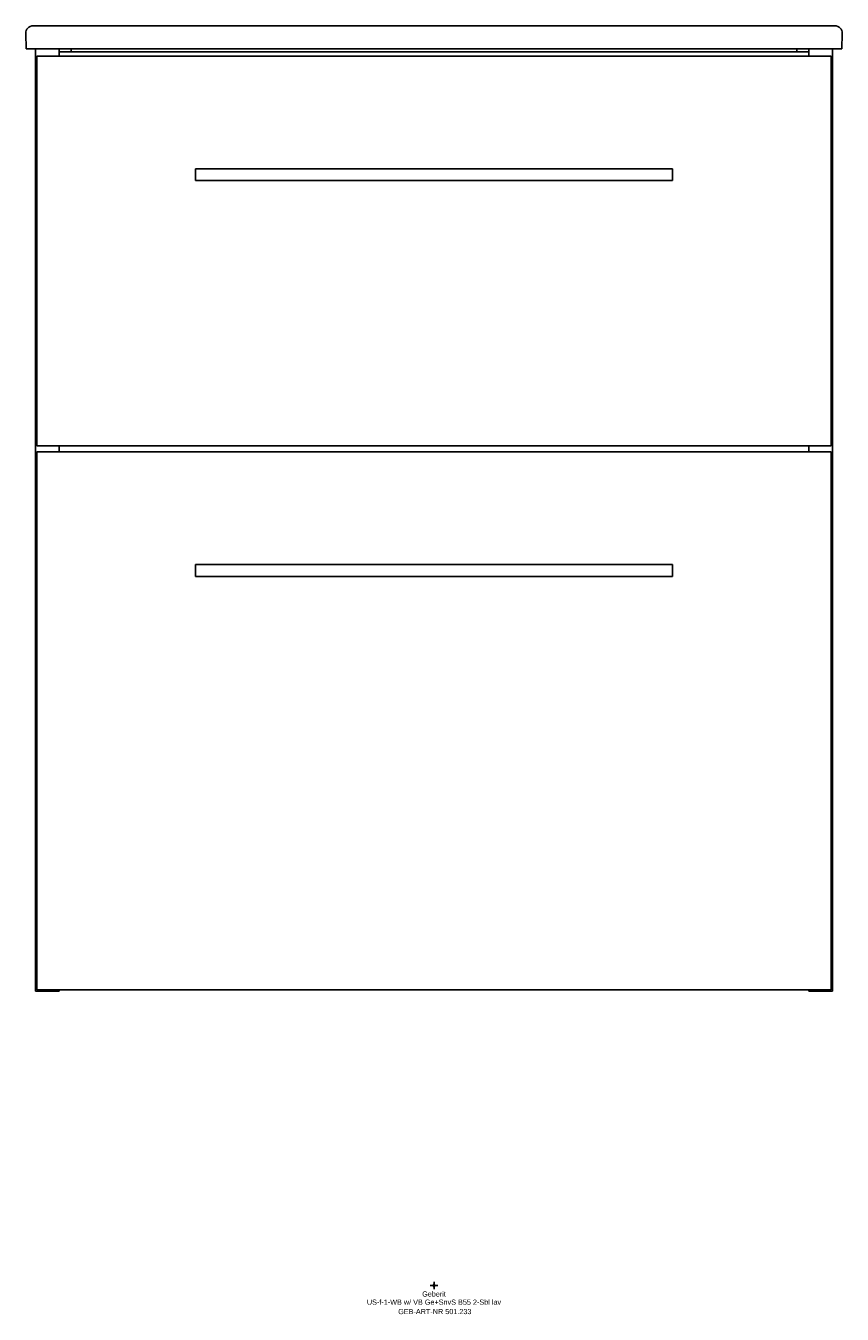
# Model space of a CAD drawing. Header units: millimetres. Extents: x -276 to 276, y -19 to 850.
import ezdxf
from ezdxf.enums import TextEntityAlignment as Align

# ---------------------------------------------------------------- set-up
doc = ezdxf.new("R2010")
doc.units = ezdxf.units.MM
doc.layers.get('0').update_dxf_attribs({"linetype": 'CONTINUOUS'})
for name, color, linetype, lineweight in [('Arbeitspunkt(DIN)', 7, 'CONTINUOUS', 25), ('GEB-ART-NR', 1, 'CONTINUOUS', 18), ('GEB-BEZUG', 2, 'CONTINUOUS', 25), ('GEB-TEXT', 5, 'CONTINUOUS', 18)]:
    doc.layers.add(name, color=color, linetype=linetype, lineweight=lineweight)
doc.layers.add('GEB-KONTUR-A', color=5, linetype='CONTINUOUS')
doc.styles.get("Standard").update_dxf_attribs({"font": 'arial.ttf'})

# ---------------------------------------------------------------- blocks, each defined once
blk = doc.blocks.new('Einfügepunkt')
at = {"layer": 'GEB-BEZUG'}
for p, q in [((-0.71, -0.71), (0.71, 0.71)), ((-0.71, 0.71), (0.71, -0.71))]:
    blk.add_line(p, q, dxfattribs=at)

msp = doc.modelspace()

# ---------------------------------------------------------------- linework, layer by layer
at = {"layer": 'Arbeitspunkt(DIN)', "ltscale": 25}
for q in [(-2.5, 0), (0, 2.5), (0, -2.5), (2.5, 0)]:
    msp.add_line((0, 0), q, dxfattribs=at)
at = {"layer": 'GEB-KONTUR-A', "ltscale": 25}
for p, q in [((-275.53, 844.83), (-275.17, 834.5)), ((-270.53, 850), (-267.55, 850)), ((-267.55, 850), (267.55, 850)), ((267.55, 850), (270.53, 850)), ((275.53, 844.83), (275.17, 834.5)), ((-275.17, 834.5), (-267.21, 834.5)), ((-269, 834.5), (-269, 198.5)), ((268, 829.5), (-268, 829.5)), ((-268, 566.5), (-268, 829.5)), ((267.21, 834.5), (-267.21, 834.5)), ((-253, 829.5), (-253, 834.5)), ((-253, 832.5), (253, 832.5)), ((-244.65, 832.5), (-245, 834.5)), ((245, 834.5), (244.65, 832.5)), ((253, 834.5), (253, 829.5)), ((267.21, 834.5), (275.17, 834.5)), ((268, 829.5), (268, 566.5)), ((269, 198.5), (269, 834.5)), ((-161, 753.5), (-161, 745.5)), ((-161, 753.5), (-153, 753.5)), ((-153, 753.5), (153, 753.5)), ((153, 753.5), (161, 753.5)), ((161, 745.5), (161, 753.5)), ((-153, 745.5), (-161, 745.5)), ((-153, 745.5), (153, 745.5)), ((161, 745.5), (153, 745.5)), ((268, 566.5), (-268, 566.5)), ((-253, 562.5), (-253, 566.5)), ((253, 566.5), (253, 562.5)), ((-268, 199.5), (-268, 562.5)), ((-268, 562.5), (268, 562.5)), ((268, 562.5), (268, 199.5)), ((-161, 486.5), (-161, 478.5)), ((-161, 486.5), (-153, 486.5)), ((-153, 478.5), (-161, 478.5)), ((-153, 486.5), (153, 486.5)), ((-153, 478.5), (153, 478.5)), ((153, 486.5), (161, 486.5)), ((161, 478.5), (153, 478.5)), ((161, 478.5), (161, 486.5)), ((-269, 198.5), (-253, 198.5)), ((-268, 199.5), (268, 199.5)), ((-253, 198.5), (-253, 199.5)), ((253, 199.5), (253, 198.5)), ((253, 198.5), (269, 198.5))]:
    msp.add_line(p, q, dxfattribs=at)
for centre, start, end in [((-270.53, 845), 90, 182), ((270.53, 845), 358, 90)]:
    msp.add_arc(centre, 5, start, end, dxfattribs=at)

# ---------------------------------------------------------------- block references
at = {"ltscale": 25}
msp.add_blockref('Einfügepunkt', (0, 0), dxfattribs=at)

# ---------------------------------------------------------------- texts
at = {"layer": 'GEB-ART-NR'}
msp.add_text('GEB-ART-NR 501.233', height=3.5, dxfattribs=at).set_placement((0.55, -19.34), align=Align.CENTER)
at = {"layer": 'GEB-TEXT'}
for s, p in [('Geberit', (0, -7.5)), ('US-f-1-WB w/ VB Ge+SnvS B55 2-Sbl lav', (0, -13))]:
    msp.add_text(s, height=3.5, dxfattribs=at).set_placement(p, align=Align.CENTER)

doc.saveas('drawing.dxf')
